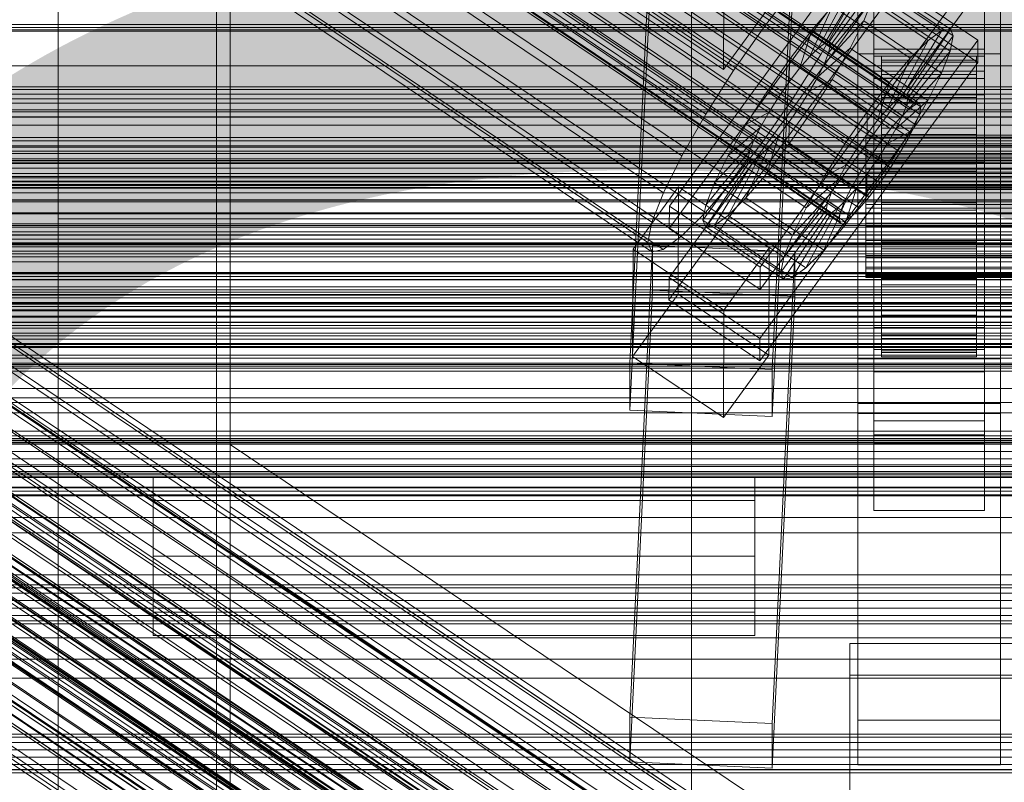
# Model space of a CAD drawing. Header units: millimetres. Extents: x -2233 to 65662, y -50530 to 6847.
# Tile 239 of 256: x -255 to -130, y -33329 to -33232. Entities that reach past the tile are written whole.
import ezdxf

# ---------------------------------------------------------------- set-up
doc = ezdxf.new("R2010")
doc.units = ezdxf.units.MM
for name, color, linetype, lineweight in [('COTAS_O', 1, 'Continuous', 0), ('COTAS_P', 1, 'Continuous', 0), ('frontal_C01', 7, 'Continuous', 0), ('frontal_C01-mix', 7, 'Continuous', 0), ('frontal_C02', 7, 'Continuous', 0), ('frontal_C03', 7, 'Continuous', 0), ('frontal_dosificador', 7, 'Continuous', 0), ('frontal_secador', 7, 'Continuous', 0)]:
    doc.layers.add(name, color=color, linetype=linetype, lineweight=lineweight)
doc.dimstyles.new('R19_100', dxfattribs={"dimtxt": 250, "dimasz": 150, "dimexe": 150, "dimexo": 80, "dimgap": 100, "dimtad": 1, "dimtih": 1, "dimtoh": 1, "dimdsep": 46, "dimcen": 0.09, "dimadec": 0, "dimazin": 0, "dimtfac": 1, "dimtdec": 4, "dimtofl": 0, "dimtmove": 0, "dimatfit": 3, "dimfxl": 1, "dimtolj": 1, "dimtzin": 0, "dimarcsym": 0})

# ---------------------------------------------------------------- blocks, each defined once
blk = doc.blocks.new('DIM_R32_40')
at = {"layer": 'COTAS_P'}
for p, q in [((-150, -32200), (550, -32200)), ((550, -32200), (505, -32350)), ((550, -34800), (550, -32200)), ((550, -32200), (595, -32350)), ((550, -34800), (505, -34650)), ((550, -34800), (595, -34650)), ((-150, -34800), (550, -34800))]:
    blk.add_line(p, q, dxfattribs=at)
blk.add_text('2600 P', height=250, rotation=90, dxfattribs=at).set_placement((450, -33500))
blk = doc.blocks.new('DIM_R32_42')
at = {"layer": 'COTAS_O'}
for p, q in [((-650, -33700), (50, -33700)), ((50, -33700), (5, -33850)), ((50, -34900), (50, -33700)), ((50, -33700), (95, -33850)), ((50, -34900), (5, -34750)), ((50, -34900), (95, -34750)), ((-650, -34900), (50, -34900))]:
    blk.add_line(p, q, dxfattribs=at)
blk.add_text('1200 O', height=250, rotation=90, dxfattribs=at).set_placement((-50, -34300))

msp = doc.modelspace()

# ---------------------------------------------------------------- linework, layer by layer
at = {"layer": 'frontal_C01'}
for p, q in [((-355.53, -33099.219), (-141.731, -33242.907)), ((-355.017, -33099.125), (-141.218, -33242.813)), ((-356.348, -33099.816), (-142.549, -33243.505)), ((-355.022, -33100.44), (-141.224, -33244.128)), ((-354.844, -33099.541), (-141.045, -33243.23)), ((-357.415, -33100.877), (-143.617, -33244.565)), ((-355.541, -33101.759), (-141.742, -33245.447)), ((-358.659, -33102.328), (-144.861, -33246.017)), ((-146.196, -33247.76), (-359.995, -33104.072)), ((-356.363, -33103.409), (-142.565, -33247.097)), ((-357.434, -33105.277), (-143.635, -33248.965)), ((-361.332, -33105.989), (-147.533, -33249.677)), ((-362.578, -33107.948), (-148.779, -33251.636)), ((-358.68, -33107.236), (-144.881, -33250.924)), ((-360.017, -33109.153), (-146.218, -33252.841)), ((-160.922, -33233.222), (-345.231, -33109.353)), ((-363.648, -33109.816), (-149.85, -33253.504)), ((-364.471, -33111.466), (-150.672, -33255.154)), ((-361.352, -33110.896), (-147.554, -33254.584)), ((-364.989, -33112.785), (-151.191, -33256.473)), ((-362.596, -33112.348), (-148.798, -33256.036)), ((-338.003, -33112.753), (-153.694, -33236.622)), ((-365.168, -33113.683), (-151.369, -33257.372)), ((-364.995, -33114.1), (-151.196, -33257.788)), ((-364.482, -33114.006), (-150.683, -33257.694)), ((-363.664, -33113.408), (-149.865, -33257.097)), ((-349.002, -33114.762), (-164.693, -33238.631)), ((-341.52, -33118.282), (-157.211, -33242.151)), ((-352.519, -33120.291), (-168.21, -33244.16)), ((-345.291, -33123.691), (-160.982, -33247.56)), ((-355.541, -33125.563), (-171.232, -33249.432)), ((-349.061, -33128.612), (-164.752, -33252.481)), ((-357.863, -33130.219), (-173.554, -33254.089)), ((-352.572, -33132.708), (-168.263, -33256.578)), ((-359.326, -33133.942), (-175.016, -33257.811)), ((-359.83, -33136.477), (-175.521, -33260.347)), ((-355.584, -33135.702), (-171.275, -33259.571)), ((-359.341, -33137.653), (-175.032, -33261.522)), ((-357.893, -33137.388), (-173.584, -33261.258)), ((-228.298, -33159.609), (-228.298, -33285.886)), ((-228.298, -33291.645), (-228.298, -33165.368)), ((-172.809, -33255.757), (-145.277, -33218.045)), ((-145.289, -33220.868), (-172.821, -33258.579)), ((-332.629, -33221.933), (-148.32, -33345.802)), ((-331.181, -33221.668), (-146.872, -33345.538)), ((-334.938, -33223.619), (-150.629, -33347.489)), ((-330.692, -33222.844), (-146.383, -33346.713)), ((-356.348, -33226.094), (-142.549, -33369.782)), ((-355.53, -33225.496), (-141.731, -33369.185)), ((-355.017, -33225.403), (-141.218, -33369.091)), ((-354.844, -33225.819), (-141.045, -33369.507)), ((-331.197, -33225.379), (-146.887, -33349.249)), ((-133.809, -33225.753), (-161.341, -33263.464)), ((-357.415, -33227.155), (-143.617, -33370.843)), ((-355.022, -33226.717), (-141.224, -33370.406)), ((-337.95, -33226.613), (-153.641, -33350.482)), ((-172.847, -33264.789), (-145.315, -33227.077)), ((-153.199, -33235.2), (-148.226, -33226.984)), ((-152.686, -33235.106), (-147.143, -33226.786)), ((-148.226, -33226.984), (-138.396, -33233.591)), ((-147.143, -33226.786), (-137.313, -33233.393)), ((-145.315, -33227.077), (-133.847, -33234.785)), ((-358.659, -33228.606), (-144.861, -33372.295)), ((-355.541, -33228.037), (-141.742, -33371.725)), ((-161.353, -33266.287), (-133.821, -33228.575)), ((-160.922, -33233.222), (-157.152, -33228.301)), ((-154.017, -33235.797), (-149.953, -33228.246)), ((-152.513, -33235.522), (-146.777, -33227.666)), ((-149.953, -33228.246), (-140.123, -33234.852)), ((-147, -33273.855), (-147, -33227.806)), ((-146.777, -33227.666), (-136.948, -33234.272)), ((-133, -33227.806), (-133, -33273.855)), ((-356.363, -33229.686), (-142.565, -33373.375)), ((-332.659, -33229.102), (-148.35, -33352.971)), ((-145.327, -33229.9), (-172.859, -33267.611)), ((-152.692, -33236.421), (-147.155, -33229.562)), ((-148.249, -33232.347), (-147.155, -33229.562)), ((-147.155, -33229.562), (-137.325, -33236.169)), ((-133.859, -33237.607), (-145.327, -33229.9)), ((-146.196, -33374.038), (-359.995, -33230.35)), ((-341.461, -33230.71), (-157.152, -33354.579)), ((-155.085, -33236.858), (-152.207, -33230.485)), ((-152.207, -33230.485), (-154.833, -33233.55)), ((-152.207, -33230.485), (-142.377, -33237.092)), ((-147, -33230.629), (-147, -33276.677)), ((-133, -33276.677), (-133, -33230.629)), ((-361.332, -33232.266), (-147.533, -33375.955)), ((-357.434, -33231.554), (-143.635, -33375.243)), ((-150.672, -33231.35), (-153.694, -33236.622)), ((-153.21, -33237.74), (-148.249, -33232.347)), ((-149.985, -33235.83), (-148.249, -33232.347)), ((-148.249, -33232.347), (-138.419, -33238.954)), ((-358.68, -33233.514), (-144.881, -33377.202)), ((-334.981, -33233.758), (-150.672, -33357.627)), ((300, -33233.648), (-300, -33233.648)), ((-164.693, -33238.631), (-160.922, -33233.222)), ((-154.833, -33233.55), (-157.653, -33237.23)), ((-156.329, -33238.309), (-154.833, -33233.55)), ((-154.833, -33233.55), (-145.003, -33240.156)), ((-138.396, -33233.591), (-143.369, -33241.806)), ((-137.313, -33233.393), (-142.856, -33241.712)), ((-140.123, -33234.852), (-138.396, -33233.591)), ((-138.396, -33233.591), (-137.313, -33233.393)), ((-137.313, -33233.393), (-136.948, -33234.272)), ((-362.578, -33234.225), (-148.779, -33377.914)), ((-133.847, -33234.785), (-161.379, -33272.496)), ((-140.123, -33234.852), (-144.188, -33242.403)), ((-136.948, -33234.272), (-142.683, -33242.129)), ((-142.377, -33237.092), (-140.123, -33234.852)), ((-136.948, -33234.272), (-137.325, -33236.169)), ((-133.847, -33234.785), (-133.859, -33237.607)), ((-363.648, -33236.094), (-149.85, -33379.782)), ((-360.017, -33235.43), (-146.218, -33379.119)), ((-160.922, -33359.5), (-345.231, -33235.63)), ((-155.085, -33236.858), (-154.017, -33235.797)), ((-154.033, -33239.39), (-149.985, -33235.83)), ((-154.017, -33235.797), (-153.199, -33235.2)), ((-144.188, -33242.403), (-154.017, -33235.797)), ((-153.199, -33235.2), (-152.686, -33235.106)), ((-143.369, -33241.806), (-153.199, -33235.2)), ((-152.513, -33235.522), (-152.692, -33236.421)), ((-142.856, -33241.712), (-152.686, -33235.106)), ((-152.686, -33235.106), (-152.513, -33235.522)), ((-142.683, -33242.129), (-152.513, -33235.522)), ((-152.246, -33239.774), (-149.985, -33235.83)), ((-149.985, -33235.83), (-140.156, -33242.436)), ((-137.325, -33236.169), (-142.862, -33243.027)), ((-137.325, -33236.169), (-138.419, -33238.954)), ((-361.352, -33237.174), (-147.554, -33380.862)), ((-157.653, -33237.23), (-160.474, -33241.277)), ((-157.653, -33237.23), (-157.665, -33240.053)), ((-147.823, -33243.837), (-157.653, -33237.23)), ((-153.694, -33236.622), (-157.211, -33242.151)), ((-156.329, -33238.309), (-155.085, -33236.858)), ((-145.255, -33243.464), (-155.085, -33236.858)), ((-152.692, -33236.421), (-153.21, -33237.74)), ((-142.862, -33243.027), (-152.692, -33236.421)), ((-147, -33239.661), (-147, -33236.839)), ((-147, -33236.839), (-133, -33236.839)), ((-147, -33282.887), (-147, -33236.839)), ((-146, -33246.801), (-146, -33236.804)), ((-146, -33236.804), (-146, -33237.332)), ((-146, -33236.804), (-134, -33236.804)), ((-146, -33237.571), (-146, -33236.804)), ((-146, -33247.051), (-146, -33237.332)), ((-146, -33237.332), (-146, -33239.118)), ((-146, -33237.332), (-134, -33237.332)), ((-142.377, -33237.092), (-145.255, -33243.464)), ((-145.003, -33240.156), (-142.377, -33237.092)), ((-134, -33237.332), (-134, -33236.804)), ((-134, -33236.804), (-134, -33246.801)), ((-134, -33236.804), (-134, -33237.571)), ((-134, -33239.118), (-134, -33237.332)), ((-134, -33237.332), (-134, -33247.051)), ((-133, -33236.839), (-133, -33239.661)), ((-133, -33236.839), (-133, -33282.887)), ((-364.471, -33237.743), (-150.672, -33381.432)), ((-362.596, -33238.625), (-148.798, -33382.314)), ((300, -33238.029), (-300, -33238.029)), ((-168.21, -33244.16), (-164.693, -33238.631)), ((-161.391, -33275.319), (-133.859, -33237.607)), ((-157.665, -33240.053), (-156.329, -33238.309)), ((-146.499, -33244.916), (-156.329, -33238.309)), ((-153.21, -33237.74), (-154.033, -33239.39)), ((-143.38, -33244.346), (-153.21, -33237.74)), ((-146, -33247.164), (-146, -33237.571)), ((-146, -33237.571), (-134, -33237.571)), ((-146, -33239.58), (-146, -33237.571)), ((-134, -33237.571), (-134, -33247.164)), ((-134, -33237.571), (-134, -33239.58)), ((-365.168, -33239.961), (-151.369, -33383.649)), ((-364.989, -33239.062), (-151.191, -33382.751)), ((-363.664, -33239.686), (-149.865, -33383.374)), ((-338.003, -33239.03), (-153.694, -33362.9)), ((-154.033, -33239.39), (-155.103, -33241.258)), ((-155.103, -33241.258), (-152.246, -33239.774)), ((-154.877, -33243.91), (-152.246, -33239.774)), ((-144.203, -33245.996), (-154.033, -33239.39)), ((-152.246, -33239.774), (-142.416, -33246.38)), ((-133, -33239.661), (-147, -33239.661)), ((-147, -33239.661), (-147, -33285.709)), ((-146, -33247.897), (-146, -33239.118)), ((-146, -33239.118), (-146, -33242.04)), ((-146, -33239.118), (-134, -33239.118)), ((-146, -33248.116), (-146, -33239.58)), ((-146, -33239.58), (-134, -33239.58)), ((-146, -33242.694), (-146, -33239.58)), ((-138.419, -33238.954), (-143.38, -33244.346)), ((-138.419, -33238.954), (-140.156, -33242.436)), ((-134, -33242.04), (-134, -33239.118)), ((-134, -33239.118), (-134, -33247.897)), ((-134, -33239.58), (-134, -33248.116)), ((-134, -33239.58), (-134, -33242.694)), ((-133, -33285.709), (-133, -33239.661)), ((-364.995, -33240.377), (-151.196, -33384.066)), ((-364.482, -33240.284), (-150.683, -33383.972)), ((-349.002, -33241.039), (-164.693, -33364.909)), ((-159.001, -33241.97), (-157.665, -33240.053)), ((-157.665, -33240.053), (-147.835, -33246.659)), ((-147.823, -33243.837), (-145.003, -33240.156)), ((-145.003, -33240.156), (-146.499, -33244.916)), ((-160.474, -33241.277), (-163.105, -33245.413)), ((-157.211, -33242.151), (-160.982, -33247.56)), ((-159.001, -33241.97), (-160.474, -33241.277)), ((-160.474, -33241.277), (-150.644, -33247.883)), ((-160.247, -33243.929), (-159.001, -33241.97)), ((-149.171, -33248.576), (-159.001, -33241.97)), ((-155.103, -33241.258), (-156.35, -33243.217)), ((-145.274, -33247.864), (-155.103, -33241.258)), ((-146, -33249.282), (-146, -33242.04)), ((-146, -33242.04), (-146, -33245.901)), ((-146, -33242.04), (-134, -33242.04)), ((-144.188, -33242.403), (-145.255, -33243.464)), ((-140.156, -33242.436), (-144.203, -33245.996)), ((-143.369, -33241.806), (-144.188, -33242.403)), ((-142.856, -33241.712), (-143.369, -33241.806)), ((-142.862, -33243.027), (-142.683, -33242.129)), ((-142.683, -33242.129), (-142.856, -33241.712)), ((-140.156, -33242.436), (-142.416, -33246.38)), ((-134, -33245.901), (-134, -33242.04)), ((-134, -33242.04), (-134, -33249.282)), ((-156.35, -33243.217), (-157.686, -33245.134)), ((-156.35, -33243.217), (-154.877, -33243.91)), ((-146.52, -33249.823), (-156.35, -33243.217)), ((-145.255, -33243.464), (-146.499, -33244.916)), ((-146, -33249.591), (-146, -33242.694)), ((-146, -33242.694), (-134, -33242.694)), ((-146, -33246.702), (-146, -33242.694)), ((-143.617, -33244.565), (-142.549, -33243.505)), ((-143.38, -33244.346), (-142.862, -33243.027)), ((-142.549, -33243.505), (-141.731, -33242.907)), ((-141.731, -33242.907), (-141.218, -33242.813)), ((-141.045, -33243.23), (-141.224, -33244.128)), ((-141.218, -33242.813), (-141.045, -33243.23)), ((-134, -33242.694), (-134, -33249.591)), ((-134, -33242.694), (-134, -33246.702)), ((-341.52, -33244.56), (-157.211, -33368.429)), ((-171.232, -33249.432), (-168.21, -33244.16)), ((-160.247, -33243.929), (-163.105, -33245.413)), ((-161.318, -33245.797), (-160.247, -33243.929)), ((-150.417, -33250.535), (-160.247, -33243.929)), ((-157.698, -33247.956), (-154.877, -33243.91)), ((-154.877, -33243.91), (-145.047, -33250.516)), ((-150.644, -33247.883), (-147.823, -33243.837)), ((-147.835, -33246.659), (-147.823, -33243.837)), ((-146.499, -33244.916), (-147.835, -33246.659)), ((-144.861, -33246.017), (-143.617, -33244.565)), ((-144.203, -33245.996), (-143.38, -33244.346)), ((-141.224, -33244.128), (-141.742, -33245.447)), ((-163.105, -33245.413), (-165.365, -33249.356)), ((-161.318, -33245.797), (-165.365, -33249.356)), ((-163.105, -33245.413), (-153.275, -33252.019)), ((-162.14, -33247.447), (-161.318, -33245.797)), ((-151.488, -33252.403), (-161.318, -33245.797)), ((-157.686, -33245.134), (-159.022, -33246.877)), ((-157.686, -33245.134), (-157.698, -33247.956)), ((-147.856, -33251.74), (-157.686, -33245.134)), ((-146.196, -33247.76), (-144.861, -33246.017)), ((-146, -33251.11), (-146, -33245.901)), ((-146, -33245.901), (-146, -33250.436)), ((-146, -33245.901), (-134, -33245.901)), ((-145.274, -33247.864), (-144.203, -33245.996)), ((-141.742, -33245.447), (-142.565, -33247.097)), ((-134, -33250.436), (-134, -33245.901)), ((-134, -33245.901), (-134, -33251.11)), ((-352.519, -33246.569), (-168.21, -33370.438)), ((-162.14, -33247.447), (-167.102, -33252.839)), ((-162.659, -33248.766), (-162.14, -33247.447)), ((-152.311, -33254.053), (-162.14, -33247.447)), ((-159.022, -33246.877), (-160.518, -33251.637)), ((-159.022, -33246.877), (-160.266, -33248.329)), ((-149.192, -33253.483), (-159.022, -33246.877)), ((-147.835, -33246.659), (-149.171, -33248.576)), ((-148, -33247.164), (-148, -33246.801)), ((-148, -33246.801), (-148, -33247.051)), ((-148, -33246.801), (148, -33246.801)), ((-148, -33247.051), (-148, -33247.897)), ((-148, -33247.051), (148, -33247.051)), ((-148, -33248.116), (-148, -33247.164)), ((-148, -33247.164), (148, -33247.164)), ((-146, -33251.49), (-146, -33246.702)), ((-146, -33246.702), (-134, -33246.702)), ((-146, -33251.329), (-146, -33246.702)), ((-146, -33247.051), (-146, -33246.801)), ((-134, -33246.801), (-146, -33246.801)), ((-146, -33246.801), (-146, -33247.164)), ((-146, -33247.897), (-146, -33247.051)), ((-134, -33247.051), (-146, -33247.051)), ((-134, -33247.164), (-146, -33247.164)), ((-146, -33247.164), (-146, -33248.116)), ((-142.416, -33246.38), (-145.274, -33247.864)), ((-142.416, -33246.38), (-145.047, -33250.516)), ((-142.565, -33247.097), (-143.635, -33248.965)), ((-134, -33246.702), (-134, -33251.49)), ((-134, -33246.702), (-134, -33251.329)), ((-134, -33246.801), (-134, -33247.051)), ((-134, -33247.164), (-134, -33246.801)), ((-134, -33247.051), (-134, -33247.897)), ((-134, -33248.116), (-134, -33247.164)), ((-160.982, -33247.56), (-164.752, -33252.481)), ((-160.266, -33248.329), (-163.144, -33254.701)), ((-160.266, -33248.329), (-161.333, -33249.389)), ((-160.518, -33251.637), (-157.698, -33247.956)), ((-150.436, -33254.935), (-160.266, -33248.329)), ((-157.698, -33247.956), (-147.868, -33254.562)), ((-153.275, -33252.019), (-150.644, -33247.883)), ((-150.644, -33247.883), (-149.171, -33248.576)), ((-149.171, -33248.576), (-150.417, -33250.535)), ((-148, -33247.897), (-148, -33249.282)), ((-148, -33247.897), (148, -33247.897)), ((-148, -33249.591), (-148, -33248.116)), ((-148, -33248.116), (148, -33248.116)), ((-147.533, -33249.677), (-146.196, -33247.76)), ((-146.52, -33249.823), (-145.274, -33247.864)), ((-146, -33249.282), (-146, -33247.897)), ((-134, -33247.897), (-146, -33247.897)), ((-134, -33248.116), (-146, -33248.116)), ((-146, -33248.116), (-146, -33249.591)), ((-134, -33247.897), (-134, -33249.282)), ((-134, -33249.591), (-134, -33248.116)), ((-173.554, -33254.089), (-171.232, -33249.432)), ((-162.837, -33249.664), (-168.573, -33257.521)), ((-162.659, -33248.766), (-168.196, -33255.624)), ((-165.365, -33249.356), (-167.102, -33252.839)), ((-161.333, -33249.389), (-165.397, -33256.941)), ((-165.365, -33249.356), (-155.535, -33255.963)), ((-162.837, -33249.664), (-162.659, -33248.766)), ((-162.664, -33250.081), (-162.837, -33249.664)), ((-153.008, -33256.27), (-162.837, -33249.664)), ((-152.829, -33255.372), (-162.659, -33248.766)), ((-161.333, -33249.389), (-162.151, -33249.987)), ((-151.503, -33255.996), (-161.333, -33249.389)), ((-148.779, -33251.636), (-147.533, -33249.677)), ((-148, -33249.282), (-148, -33251.11)), ((-148, -33249.282), (148, -33249.282)), ((-148, -33251.49), (-148, -33249.591)), ((-148, -33249.591), (148, -33249.591)), ((-147.856, -33251.74), (-146.52, -33249.823)), ((-145.047, -33250.516), (-146.52, -33249.823)), ((-146, -33251.11), (-146, -33249.282)), ((-134, -33249.282), (-146, -33249.282)), ((-134, -33249.591), (-146, -33249.591)), ((-146, -33249.591), (-146, -33251.49)), ((-143.635, -33248.965), (-144.881, -33250.924)), ((-134, -33249.282), (-134, -33251.11)), ((-134, -33251.49), (-134, -33249.591)), ((-345.291, -33249.969), (-160.982, -33373.838)), ((-162.664, -33250.081), (-168.208, -33258.4)), ((-162.151, -33249.987), (-167.125, -33258.202)), ((-162.151, -33249.987), (-162.664, -33250.081)), ((-152.835, -33256.687), (-162.664, -33250.081)), ((-152.321, -33256.593), (-162.151, -33249.987)), ((-153.275, -33252.019), (-150.417, -33250.535)), ((-150.417, -33250.535), (-151.488, -33252.403)), ((-148, -33251.11), (-148, -33253.258)), ((-148, -33251.11), (148, -33251.11)), ((-145.047, -33250.516), (-147.868, -33254.562)), ((-144.881, -33250.924), (-146.218, -33252.841)), ((-146, -33250.436), (-146, -33253.258)), ((-134, -33250.436), (-146, -33250.436)), ((-146, -33250.436), (-146, -33255.336)), ((-146, -33253.258), (-146, -33251.11)), ((-134, -33251.11), (-146, -33251.11)), ((-134, -33253.258), (-134, -33250.436)), ((-134, -33255.336), (-134, -33250.436)), ((-134, -33251.11), (-134, -33253.258)), ((-355.541, -33251.841), (-171.232, -33375.71)), ((-163.144, -33254.701), (-160.518, -33251.637)), ((-160.518, -33251.637), (-150.688, -33258.243)), ((-155.535, -33255.963), (-153.275, -33252.019)), ((-155.535, -33255.963), (-151.488, -33252.403)), ((-151.488, -33252.403), (-152.311, -33254.053)), ((-149.85, -33253.504), (-148.779, -33251.636)), ((-149.192, -33253.483), (-147.856, -33251.74)), ((-148, -33253.681), (-148, -33251.49)), ((-148, -33251.49), (148, -33251.49)), ((-147.868, -33254.562), (-147.856, -33251.74)), ((-146, -33253.681), (-146, -33251.329)), ((-146, -33251.329), (-134, -33251.329)), ((-146, -33256.261), (-146, -33251.329)), ((-134, -33251.49), (-146, -33251.49)), ((-146, -33251.49), (-146, -33253.681)), ((-134, -33251.329), (-134, -33253.681)), ((-134, -33251.329), (-134, -33256.261)), ((-134, -33253.681), (-134, -33251.49)), ((300, -33252.681), (-300, -33252.681)), ((250, -33252.594), (-250, -33252.594)), ((-250, -33252.594), (-250, -35948.128)), ((-250, -33252.594), (-250, -33257.389)), ((-177.394, -33261.195), (-171.658, -33253.339)), ((-171.715, -33266.887), (-171.658, -33253.339)), ((-171.658, -33253.339), (-160.19, -33261.046)), ((-164.752, -33252.481), (-168.263, -33256.578)), ((-167.102, -33252.839), (-168.196, -33255.624)), ((-167.102, -33252.839), (-157.272, -33259.446)), ((-150.688, -33258.243), (-149.192, -33253.483)), ((-150.672, -33255.154), (-149.85, -33253.504)), ((-150.436, -33254.935), (-149.192, -33253.483)), ((-148, -33253.258), (-148, -33255.579)), ((148, -33253.258), (-148, -33253.258)), ((-148, -33256.018), (-148, -33253.681)), ((-148, -33253.681), (148, -33253.681)), ((-146.218, -33252.841), (-147.554, -33254.584)), ((-146, -33253.258), (-134, -33253.258)), ((-146, -33255.579), (-146, -33253.258)), ((-134, -33253.681), (-146, -33253.681)), ((-146, -33253.681), (-146, -33256.018)), ((-134, -33253.258), (-134, -33255.579)), ((-134, -33256.018), (-134, -33253.681)), ((-349.061, -33254.889), (-164.752, -33378.759)), ((-175.016, -33257.811), (-173.554, -33254.089)), ((-165.397, -33256.941), (-163.144, -33254.701)), ((-163.144, -33254.701), (-153.314, -33261.308)), ((-157.272, -33259.446), (-152.311, -33254.053)), ((-152.311, -33254.053), (-152.829, -33255.372)), ((-147.868, -33254.562), (-150.688, -33258.243)), ((-147.554, -33254.584), (-148.798, -33256.036)), ((300, -33254.949), (-300, -33254.949)), ((-172.809, -33255.757), (-172.821, -33258.579)), ((-161.341, -33263.464), (-172.809, -33255.757)), ((-168.196, -33255.624), (-168.573, -33257.521)), ((-168.196, -33255.624), (-158.366, -33262.23)), ((-158.366, -33262.23), (-152.829, -33255.372)), ((-157.272, -33259.446), (-155.535, -33255.963)), ((-155.567, -33263.547), (-151.503, -33255.996)), ((-153.314, -33261.308), (-150.436, -33254.935)), ((-152.829, -33255.372), (-153.008, -33256.27)), ((-152.321, -33256.593), (-151.503, -33255.996)), ((-151.503, -33255.996), (-150.436, -33254.935)), ((-151.191, -33256.473), (-150.672, -33255.154)), ((-148.798, -33256.036), (-149.865, -33257.097)), ((-148, -33255.579), (-148, -33257.916)), ((-148, -33255.579), (148, -33255.579)), ((-148, -33258.339), (-148, -33256.018)), ((-148, -33256.018), (148, -33256.018)), ((-146, -33255.579), (-146, -33255.336)), ((-146, -33255.336), (-146, -33260.268)), ((-146, -33255.336), (-134, -33255.336)), ((-146, -33257.916), (-146, -33255.579)), ((-134, -33255.579), (-146, -33255.579)), ((-146, -33256.018), (-146, -33256.261)), ((-134, -33256.018), (-146, -33256.018)), ((-146, -33256.018), (-146, -33258.339)), ((-134, -33260.268), (-134, -33255.336)), ((-134, -33255.336), (-134, -33255.579)), ((-134, -33255.579), (-134, -33257.916)), ((-134, -33256.261), (-134, -33256.018)), ((-134, -33258.339), (-134, -33256.018)), ((-357.863, -33256.497), (-173.554, -33380.366)), ((-250, -35952.922), (-250, -33257.389)), ((-250, -33257.389), (250, -33257.389)), ((-168.263, -33256.578), (-171.275, -33259.571)), ((-167.125, -33258.202), (-165.397, -33256.941)), ((-165.397, -33256.941), (-155.567, -33263.547)), ((-158.743, -33264.127), (-153.008, -33256.27)), ((-158.378, -33265.006), (-152.835, -33256.687)), ((-157.295, -33264.809), (-152.321, -33256.593)), ((-153.008, -33256.27), (-152.835, -33256.687)), ((-152.835, -33256.687), (-152.321, -33256.593)), ((-151.369, -33257.372), (-151.191, -33256.473)), ((-151.196, -33257.788), (-151.369, -33257.372)), ((-149.865, -33257.097), (-150.683, -33257.694)), ((-146, -33256.261), (-134, -33256.261)), ((-146, -33261.161), (-146, -33256.261)), ((-134, -33256.261), (-134, -33261.161)), ((-175.521, -33260.347), (-175.016, -33257.811)), ((-172.821, -33258.579), (-161.353, -33266.287)), ((-168.573, -33257.521), (-168.208, -33258.4)), ((-168.573, -33257.521), (-158.743, -33264.127)), ((-168.208, -33258.4), (-167.125, -33258.202)), ((-168.208, -33258.4), (-158.378, -33265.006)), ((-167.125, -33258.202), (-157.295, -33264.809)), ((-150.688, -33258.243), (-153.314, -33261.308)), ((-150.683, -33257.694), (-151.196, -33257.788)), ((-148, -33257.916), (-148, -33260.107)), ((-148, -33257.916), (148, -33257.916)), ((-148, -33260.487), (-148, -33258.339)), ((-148, -33258.339), (148, -33258.339)), ((-146, -33260.107), (-146, -33257.916)), ((-146, -33257.916), (-146, -33260.268)), ((-134, -33257.916), (-146, -33257.916)), ((-146, -33258.339), (-146, -33261.161)), ((-134, -33258.339), (-146, -33258.339)), ((-146, -33258.339), (-146, -33260.487)), ((-134, -33260.268), (-134, -33257.916)), ((-134, -33257.916), (-134, -33260.107)), ((-134, -33261.161), (-134, -33258.339)), ((-134, -33260.487), (-134, -33258.339)), ((-352.572, -33258.986), (-168.263, -33382.855)), ((-171.275, -33259.571), (-173.584, -33261.258)), ((-158.366, -33262.23), (-157.272, -33259.446)), ((300, -33259.947), (-300, -33259.947)), ((-177.811, -33320.308), (-174.943, -33260.745)), ((-175.032, -33261.522), (-175.521, -33260.347)), ((-174.943, -33266.391), (-174.943, -33260.745)), ((-174.943, -33260.745), (-156.962, -33261.542)), ((-160.19, -33261.046), (-165.926, -33268.903)), ((-160.19, -33261.046), (-160.247, -33274.594)), ((-148, -33260.107), (-148, -33262.006)), ((-148, -33260.107), (148, -33260.107)), ((-148, -33262.316), (-148, -33260.487)), ((-148, -33260.487), (148, -33260.487)), ((-146, -33262.006), (-146, -33260.107)), ((-146, -33260.107), (-146, -33264.895)), ((-134, -33260.107), (-146, -33260.107)), ((-146, -33260.268), (-146, -33264.895)), ((-146, -33260.268), (-134, -33260.268)), ((-146, -33260.487), (-146, -33265.696)), ((-134, -33260.487), (-146, -33260.487)), ((-146, -33260.487), (-146, -33262.316)), ((-134, -33264.895), (-134, -33260.107)), ((-134, -33260.107), (-134, -33262.006)), ((-134, -33264.895), (-134, -33260.268)), ((-134, -33265.696), (-134, -33260.487)), ((-134, -33262.316), (-134, -33260.487)), ((-177.394, -33261.195), (-177.451, -33274.743)), ((-165.926, -33268.903), (-177.394, -33261.195)), ((-173.584, -33261.258), (-175.032, -33261.522)), ((-156.962, -33261.542), (-159.83, -33321.105)), ((-158.743, -33264.127), (-158.366, -33262.23)), ((-156.962, -33261.542), (-156.962, -33267.188)), ((-153.314, -33261.308), (-155.567, -33263.547)), ((-148, -33262.006), (-148, -33263.481)), ((-148, -33262.006), (148, -33262.006)), ((-148, -33263.7), (-148, -33262.316)), ((-148, -33262.316), (148, -33262.316)), ((-146, -33261.161), (-134, -33261.161)), ((-146, -33265.696), (-146, -33261.161)), ((-146, -33263.481), (-146, -33262.006)), ((-146, -33262.006), (-146, -33268.903)), ((-134, -33262.006), (-146, -33262.006)), ((-146, -33262.316), (-146, -33269.557)), ((-134, -33262.316), (-146, -33262.316)), ((-146, -33262.316), (-146, -33263.7)), ((-134, -33261.161), (-134, -33265.696)), ((-134, -33268.903), (-134, -33262.006)), ((-134, -33262.006), (-134, -33263.481)), ((-134, -33269.557), (-134, -33262.316)), ((-134, -33263.7), (-134, -33262.316)), ((-161.353, -33266.287), (-161.341, -33263.464)), ((-155.567, -33263.547), (-157.295, -33264.809)), ((-148, -33263.481), (-148, -33264.433)), ((-148, -33263.481), (148, -33263.481)), ((-146, -33264.433), (-146, -33263.481)), ((-146, -33263.481), (-146, -33272.017)), ((-134, -33263.481), (-146, -33263.481)), ((-134, -33272.017), (-134, -33263.481)), ((-134, -33263.481), (-134, -33264.433)), ((-172.847, -33264.789), (-172.859, -33267.611)), ((-161.379, -33272.496), (-172.847, -33264.789)), ((-158.378, -33265.006), (-158.743, -33264.127)), ((-157.295, -33264.809), (-158.378, -33265.006)), ((-148, -33264.546), (-148, -33263.7)), ((-148, -33263.7), (148, -33263.7)), ((-148, -33264.433), (-148, -33264.796)), ((-148, -33264.433), (148, -33264.433)), ((-148, -33264.796), (-148, -33264.546)), ((-148, -33264.546), (148, -33264.546)), ((-148, -33264.796), (148, -33264.796)), ((-146, -33263.7), (-146, -33272.479)), ((-134, -33263.7), (-146, -33263.7)), ((-146, -33263.7), (-146, -33264.546)), ((-146, -33264.796), (-146, -33264.433)), ((-146, -33264.433), (-146, -33274.026)), ((-134, -33264.433), (-146, -33264.433)), ((-146, -33264.546), (-146, -33274.265)), ((-134, -33264.546), (-146, -33264.546)), ((-146, -33264.546), (-146, -33264.796)), ((-146, -33264.796), (-146, -33274.793)), ((-134, -33264.796), (-146, -33264.796)), ((-134, -33272.479), (-134, -33263.7)), ((-134, -33264.546), (-134, -33263.7)), ((-134, -33274.026), (-134, -33264.433)), ((-134, -33264.433), (-134, -33264.796)), ((-134, -33274.265), (-134, -33264.546)), ((-134, -33264.796), (-134, -33264.546)), ((-134, -33274.793), (-134, -33264.796)), ((-146, -33264.895), (-146, -33268.903)), ((-146, -33264.895), (-134, -33264.895)), ((-146, -33265.696), (-134, -33265.696)), ((-146, -33269.557), (-146, -33265.696)), ((-134, -33268.903), (-134, -33264.895)), ((-134, -33265.696), (-134, -33269.557)), ((-177.811, -33325.954), (-174.943, -33266.391)), ((-171.715, -33266.887), (-177.451, -33274.743)), ((-156.962, -33267.188), (-174.943, -33266.391)), ((-160.247, -33274.594), (-171.715, -33266.887)), ((-159.83, -33326.751), (-156.962, -33267.188)), ((-172.859, -33267.611), (-161.391, -33275.319)), ((-165.983, -33282.451), (-165.926, -33268.903)), ((-146, -33268.903), (-146, -33272.017)), ((-146, -33268.903), (-134, -33268.903)), ((-146, -33269.557), (-134, -33269.557)), ((-146, -33272.479), (-146, -33269.557)), ((-134, -33272.017), (-134, -33268.903)), ((-134, -33269.557), (-134, -33272.479)), ((-147, -33284.637), (-147, -33271.089)), ((-147, -33271.089), (-133, -33271.089)), ((-147, -33280.683), (-147, -33271.089)), ((-133, -33271.089), (-133, -33284.637)), ((-133, -33271.089), (-133, -33280.683)), ((-146, -33272.017), (-146, -33274.026)), ((-146, -33272.017), (-134, -33272.017)), ((-134, -33274.026), (-134, -33272.017)), ((-161.391, -33275.319), (-161.379, -33272.496)), ((-146, -33272.479), (-134, -33272.479)), ((-146, -33274.265), (-146, -33272.479)), ((-134, -33272.479), (-134, -33274.265)), ((-177.451, -33274.743), (-165.983, -33282.451)), ((-165.983, -33282.451), (-160.247, -33274.594)), ((-133, -33273.855), (-147, -33273.855)), ((-147, -33273.855), (-147, -33276.677)), ((-146, -33274.026), (-146, -33274.793)), ((-146, -33274.026), (-134, -33274.026)), ((-146, -33274.265), (-134, -33274.265)), ((-146, -33274.793), (-146, -33274.265)), ((-146, -33274.793), (-134, -33274.793)), ((-134, -33274.793), (-134, -33274.026)), ((-134, -33274.265), (-134, -33274.793)), ((-133, -33276.677), (-133, -33273.855)), ((-149, -33280.686), (-149, -33275.041)), ((-149, -33275.041), (-131, -33275.041)), ((-149, -33320.705), (-149, -33275.041)), ((-131, -33275.041), (-131, -33280.686)), ((-131, -33275.041), (-131, -33320.705)), ((-147, -33276.677), (-133, -33276.677)), ((-131, -33280.686), (-149, -33280.686)), ((-149, -33326.35), (-149, -33280.686)), ((-133, -33280.683), (-147, -33280.683)), ((-147, -33280.683), (-147, -33294.231)), ((-133, -33294.231), (-133, -33280.683)), ((-131, -33326.35), (-131, -33280.686)), ((-133, -33282.887), (-147, -33282.887)), ((-147, -33282.887), (-147, -33285.709)), ((-133, -33285.709), (-133, -33282.887)), ((-133, -33284.637), (-147, -33284.637)), ((-147, -33284.637), (-147, -33294.231)), ((-133, -33294.231), (-133, -33284.637)), ((-130, -33351.95), (-228.298, -33285.886)), ((-228.298, -33285.886), (-228.298, -33412.164)), ((-228.298, -33285.886), (-228.298, -33291.645)), ((-147, -33285.709), (-133, -33285.709)), ((-228.298, -33417.923), (-228.298, -33291.645)), ((-228.298, -33291.645), (-130, -33357.709)), ((-147, -33294.231), (-133, -33294.231)), ((-425, -33315.399), (425, -33315.399)), ((-159.83, -33321.105), (-177.811, -33320.308)), ((-177.811, -33320.308), (-177.811, -33325.954)), ((-131, -33320.705), (-149, -33320.705)), ((-149, -33320.705), (-149, -33326.35)), ((-131, -33326.35), (-131, -33320.705)), ((-159.83, -33326.751), (-159.83, -33321.105)), ((425, -33326.911), (-425, -33326.911)), ((-177.811, -33325.954), (-159.83, -33326.751)), ((-149, -33326.35), (-131, -33326.35))]:
    msp.add_line(p, q, dxfattribs=at)
at = {"layer": 'frontal_C01-mix'}
for p, q in [((-150, -33311), (-150, -33315)), ((150, -33311), (-150, -33311)), ((-150, -33315), (-150, -33700)), ((-150, -33315), (150, -33315))]:
    msp.add_line(p, q, dxfattribs=at)
at = {"layer": 'frontal_C02'}
for p, q in [((-250, -32921.727), (-250, -35767.183)), ((-250, -35771.953), (-250, -32926.497)), ((-228.298, -33115.864), (-228.298, -33293.718)), ((-228.298, -33299.448), (-228.298, -33121.594)), ((-147, -33238.718), (-147, -33192.9)), ((-133, -33192.9), (-133, -33238.718)), ((-147, -33195.88), (-147, -33241.698)), ((-133, -33241.698), (-133, -33195.88)), ((-177.811, -33275.591), (-174.943, -33216.325)), ((-156.962, -33217.118), (-159.83, -33276.384)), ((-177.811, -33281.553), (-174.943, -33222.288)), ((-159.83, -33282.346), (-156.962, -33223.08)), ((-165.983, -33238.508), (-165.926, -33224.201)), ((-147, -33240.684), (-147, -33226.377)), ((-147, -33235.923), (-147, -33226.377)), ((-133, -33226.377), (-133, -33240.684)), ((-133, -33226.377), (-133, -33235.923)), ((-332.629, -33229.864), (-148.32, -33353.118)), ((-331.181, -33229.706), (-146.872, -33352.961)), ((-330.692, -33230.989), (-146.383, -33354.244)), ((-177.451, -33230.839), (-165.983, -33238.508)), ((-165.983, -33238.508), (-160.247, -33230.691)), ((-149, -33236.511), (-149, -33230.55)), ((-149, -33275.986), (-149, -33230.55)), ((-131, -33230.55), (-131, -33236.511)), ((-131, -33230.55), (-131, -33275.986)), ((-334.938, -33231.451), (-150.629, -33354.706)), ((-355.53, -33233.55), (-141.731, -33376.525)), ((-355.017, -33233.494), (-141.218, -33376.47)), ((-331.197, -33233.625), (-146.887, -33356.88)), ((-356.348, -33234.113), (-142.549, -33377.088)), ((-355.022, -33234.883), (-141.224, -33377.858)), ((-354.844, -33233.949), (-141.045, -33376.924)), ((-337.95, -33234.361), (-153.641, -33357.615)), ((-357.415, -33235.143), (-143.617, -33378.119)), ((-355.541, -33236.233), (-141.742, -33379.208)), ((-133, -33235.923), (-147, -33235.923)), ((-147, -33235.923), (-147, -33250.229)), ((-133, -33250.229), (-133, -33235.923)), ((-358.659, -33236.572), (-144.861, -33379.548)), ((-332.659, -33237.434), (-148.35, -33360.689)), ((-131, -33236.511), (-149, -33236.511)), ((-149, -33281.947), (-149, -33236.511)), ((-131, -33281.947), (-131, -33236.511)), ((-146.196, -33381.277), (-359.995, -33238.302)), ((-356.363, -33237.906), (-142.565, -33380.882)), ((-341.461, -33238.393), (-157.152, -33361.648)), ((-133, -33238.718), (-147, -33238.718)), ((-147, -33238.718), (-147, -33241.698)), ((-133, -33241.698), (-133, -33238.718)), ((-357.434, -33239.79), (-143.635, -33382.765)), ((-361.332, -33240.214), (-147.533, -33383.189)), ((-133, -33240.684), (-147, -33240.684)), ((-147, -33240.684), (-147, -33250.229)), ((-133, -33250.229), (-133, -33240.684)), ((-362.578, -33242.179), (-148.779, -33385.154)), ((-358.68, -33241.754), (-144.881, -33384.73)), ((-334.981, -33242.158), (-150.672, -33365.412)), ((-311.15, -33241.621), (311.15, -33241.621)), ((-311.15, -33242.218), (311.15, -33242.218)), ((-147, -33241.698), (-133, -33241.698)), ((-360.017, -33243.667), (-146.218, -33386.642)), ((-160.922, -33366.529), (-345.231, -33243.274)), ((-311.15, -33242.755), (311.15, -33242.755)), ((-307, -33243.62), (307, -33243.62)), ((-363.648, -33244.062), (-149.85, -33387.038)), ((-311.15, -33244.503), (311.15, -33244.503)), ((307, -33244.514), (-307, -33244.514)), ((-364.471, -33245.736), (-150.672, -33388.711)), ((-361.352, -33245.396), (-147.554, -33388.372)), ((-311.15, -33245.54), (311.15, -33245.54)), ((-364.989, -33247.086), (-151.191, -33390.061)), ((-362.596, -33246.825), (-148.798, -33389.8)), ((-365.168, -33248.02), (-151.369, -33390.995)), ((-364.995, -33248.474), (-151.196, -33391.45)), ((-364.482, -33248.418), (-150.683, -33391.394)), ((-363.664, -33247.856), (-149.865, -33390.831)), ((-349.002, -33248.671), (-164.693, -33371.926)), ((-338.003, -33247.473), (-153.694, -33370.728)), ((-311.15, -33248.321), (311.15, -33248.321)), ((-311.15, -33249.788), (311.15, -33249.788)), ((-147, -33250.229), (-133, -33250.229)), ((-341.52, -33253.018), (-157.211, -33376.273)), ((-311.15, -33253.412), (311.15, -33253.412)), ((-352.519, -33254.216), (-168.21, -33377.471)), ((-311.15, -33255.209), (311.15, -33255.209)), ((-440, -33258.008), (440, -33258.008)), ((-440, -33258.219), (440, -33258.219)), ((-440, -33258.409), (440, -33258.409)), ((-345.291, -33258.415), (-160.982, -33381.67)), ((-440, -33259.029), (440, -33259.029)), ((-440, -33259.396), (440, -33259.396)), ((-355.541, -33259.532), (-171.232, -33382.786)), ((311.15, -33259.43), (-311.15, -33259.43)), ((-440, -33260.382), (440, -33260.382)), ((-440, -33260.901), (440, -33260.901)), ((-440, -33262.186), (440, -33262.186)), ((-311.15, -33261.434), (311.15, -33261.434)), ((-440, -33262.822), (440, -33262.822)), ((-349.061, -33263.296), (-164.752, -33386.551)), ((440, -33264.318), (-440, -33264.318)), ((-440, -33265.028), (440, -33265.028)), ((-311.15, -33265.963), (311.15, -33265.963)), ((-440, -33266.633), (440, -33266.633)), ((-440, -33267.368), (440, -33267.368)), ((-311.15, -33268.038), (311.15, -33268.038)), ((-440, -33268.973), (440, -33268.973)), ((-440, -33269.683), (440, -33269.683)), ((-425, -33270.442), (425, -33270.442)), ((-440, -33271.178), (440, -33271.178)), ((-440, -33271.815), (440, -33271.815)), ((-440, -33273.099), (440, -33273.099)), ((-311.15, -33272.567), (311.15, -33272.567)), ((-440, -33273.619), (440, -33273.619)), ((-440, -33274.604), (440, -33274.604)), ((-311.15, -33274.571), (311.15, -33274.571)), ((-440, -33274.972), (440, -33274.972)), ((-440, -33275.591), (440, -33275.591)), ((-440, -33275.781), (440, -33275.781)), ((-440, -33275.993), (440, -33275.993)), ((-159.83, -33276.384), (-177.811, -33275.591)), ((-177.811, -33275.591), (-177.811, -33281.553)), ((-131, -33275.986), (-149, -33275.986)), ((-149, -33275.986), (-149, -33281.947)), ((-131, -33281.947), (-131, -33275.986)), ((-159.83, -33282.346), (-159.83, -33276.384)), ((-311.15, -33278.791), (311.15, -33278.791)), ((-311.15, -33280.588), (311.15, -33280.588)), ((425, -33281.896), (-425, -33281.896)), ((-177.811, -33281.553), (-159.83, -33282.346)), ((-149, -33281.947), (-131, -33281.947)), ((-311.15, -33284.212), (311.15, -33284.212)), ((425, -33285.583), (-425, -33285.583)), ((-311.15, -33285.679), (311.15, -33285.679)), ((-311.15, -33288.46), (311.15, -33288.46)), ((-311.15, -33289.498), (311.15, -33289.498)), ((-311.15, -33291.246), (311.15, -33291.246)), ((-311.15, -33291.783), (311.15, -33291.783)), ((310, -33292.241), (-310, -33292.241)), ((307, -33291.347), (-307, -33291.347)), ((-307, -33292.241), (307, -33292.241)), ((-311.15, -33292.379), (311.15, -33292.379)), ((-130, -33359.453), (-228.298, -33293.718)), ((-228.298, -33293.718), (-228.298, -33584.212)), ((-228.298, -33293.718), (-228.298, -33299.448)), ((-310, -33295.105), (310, -33295.105)), ((-425, -33297.037), (425, -33297.037)), ((-228.298, -33589.943), (-228.298, -33299.448)), ((-228.298, -33299.448), (-130, -33365.184))]:
    msp.add_line(p, q, dxfattribs=at)
at = {"layer": 'frontal_C03'}
for p, q in [((1250, -33232.802), (-1250, -33232.802)), ((1250, -33233.189), (-1250, -33233.189)), ((1250, -33240.675), (-1250, -33240.675)), ((1250, -33241.042), (-1250, -33241.042)), ((1250, -33247.112), (-1250, -33247.112)), ((1250, -33247.498), (-1250, -33247.498)), ((1250, -33248.164), (-1250, -33248.164)), ((1496, -33248.815), (-1496, -33248.815)), ((1496, -33248.842), (-1496, -33248.842)), ((-1250, -33249.096), (1250, -33249.096)), ((1496, -33250.284), (-1496, -33250.284)), ((1496, -33250.36), (-1496, -33250.36)), ((1250, -33250.038), (-1250, -33250.038)), ((1250, -33250.97), (-1250, -33250.97)), ((1250, -33251.636), (-1250, -33251.636)), ((1250, -33252.022), (-1250, -33252.022)), ((1250, -33252.178), (-1250, -33252.178)), ((1496, -33253.024), (-1496, -33253.024)), ((1496, -33253.138), (-1496, -33253.138)), ((-1250, -33252.61), (1250, -33252.61)), ((1496, -33256.618), (-1496, -33256.618)), ((-1496, -33256.753), (1496, -33256.753)), ((1496, -33260.52), (-1496, -33260.52)), ((1496, -33260.655), (-1496, -33260.655)), ((1496, -33264.135), (-1496, -33264.135)), ((1496, -33264.249), (-1496, -33264.249)), ((1250, -33264.663), (-1250, -33264.663)), ((1250, -33265.095), (-1250, -33265.095)), ((1250, -33265.946), (-1250, -33265.946)), ((1496, -33266.913), (-1496, -33266.913)), ((1496, -33266.989), (-1496, -33266.989)), ((1250, -33266.332), (-1250, -33266.332)), ((1250, -33266.998), (-1250, -33266.998)), ((1496, -33268.431), (-1496, -33268.431)), ((1496, -33268.457), (-1496, -33268.457)), ((-1250, -33267.93), (1250, -33267.93)), ((1250, -33268.872), (-1250, -33268.872)), ((1250, -33269.804), (-1250, -33269.804)), ((1250, -33270.47), (-1250, -33270.47)), ((1250, -33270.856), (-1250, -33270.856)), ((1250, -33276.231), (-1250, -33276.231)), ((1250, -33276.597), (-1250, -33276.597)), ((1250, -33284.78), (-1250, -33284.78)), ((1250, -33285.12), (-1250, -33285.12)), ((1250, -33285.166), (-1250, -33285.166)), ((1250, -33285.365), (-1250, -33285.365)), ((1250, -33285.832), (-1250, -33285.832)), ((-1250, -33286.764), (1250, -33286.764)), ((1250, -33287.706), (-1250, -33287.706)), ((1250, -33288.638), (-1250, -33288.638)), ((1250, -33289.304), (-1250, -33289.304)), ((1250, -33289.69), (-1250, -33289.69)), ((1250, -33289.978), (-1250, -33289.978)), ((1250, -33290.064), (-1250, -33290.064)), ((1250, -33303.614), (-1250, -33303.614)), ((1250, -33304), (-1250, -33304)), ((1250, -33304.666), (-1250, -33304.666)), ((-1250, -33305.598), (1250, -33305.598)), ((1250, -33306.54), (-1250, -33306.54)), ((1250, -33307.472), (-1250, -33307.472)), ((1250, -33308.138), (-1250, -33308.138)), ((1250, -33308.524), (-1250, -33308.524)), ((1250, -33322.448), (-1250, -33322.448)), ((1250, -33322.834), (-1250, -33322.834)), ((1250, -33323.5), (-1250, -33323.5)), ((-1250, -33324.432), (1250, -33324.432)), ((1250, -33325.374), (-1250, -33325.374)), ((1250, -33326.306), (-1250, -33326.306)), ((1250, -33326.972), (-1250, -33326.972)), ((1250, -33327.358), (-1250, -33327.358))]:
    msp.add_line(p, q, dxfattribs=at)
at = {"layer": 'frontal_dosificador'}
for p, q in [((-230, -33800), (-230, -32240)), ((-170, -33800), (-170, -32240)), ((-230, -33280), (-1770, -33280)), ((-170, -33280), (-230, -33280)), ((-230, -33340), (-230, -33280)), ((-170, -33340), (-170, -33280)), ((-238, -33292.929), (-238, -33290)), ((-162, -33290), (-238, -33290)), ((-162, -33292.929), (-162, -33290)), ((-238, -33300), (-238, -33292.929)), ((-162, -33292.929), (-238, -33292.929)), ((-162, -33300), (-162, -33292.929)), ((-238, -33300), (-238, -33307.071)), ((-238, -33300), (-162, -33300)), ((-162, -33307.071), (-162, -33300)), ((-238, -33307.071), (-238, -33310)), ((-162, -33307.071), (-238, -33307.071)), ((-162, -33307.071), (-162, -33310)), ((-162, -33310), (-238, -33310))]:
    msp.add_line(p, q, dxfattribs=at)
at = {"layer": 'frontal_secador'}
for p, q in [((-1360, -33233.5), (1360, -33233.5)), ((-1250, -33233.5), (1250, -33233.5)), ((1360, -33243.853), (-1360, -33243.853)), ((-1400, -33250), (1400, -33250)), ((-1250, -33250), (1250, -33250)), ((1360, -33253.5), (-1360, -33253.5)), ((1250, -33254.076), (-1250, -33254.076)), ((-1250, -33255), (1250, -33255)), ((1360, -33261.784), (-1360, -33261.784)), ((1360, -33268.141), (-1360, -33268.141)), ((1360, -33272.137), (-1360, -33272.137)), ((1360, -33273.5), (-1360, -33273.5)), ((1250, -33273.25), (-1250, -33273.25)), ((1250, -33289.715), (-1250, -33289.715)), ((1250, -33302.349), (-1250, -33302.349)), ((1250, -33310.291), (-1250, -33310.291)), ((1250, -33313), (-1250, -33313))]:
    msp.add_line(p, q, dxfattribs=at)

# ---------------------------------------------------------------- dimensions: what is measured, and where the dimension line sits
at = {"layer": 'COTAS_O'}
dim = msp.add_aligned_dim(p1=(-650, -34900), p2=(-650, -33700), distance=-700, text='<> O', dimstyle='R19_100', dxfattribs=at)
dim.commit()
dim.dimension.update_dxf_attribs({"geometry": 'DIM_R32_42', "text_midpoint": (50, -34300)})
at = {"layer": 'COTAS_P'}
dim = msp.add_aligned_dim(p1=(-150, -34800), p2=(-150, -32200), distance=-700, text='<> P', dimstyle='R19_100', dxfattribs=at)
dim.commit()
dim.dimension.update_dxf_attribs({"geometry": 'DIM_R32_40', "text_midpoint": (550, -33500)})

doc.saveas('drawing.dxf')
